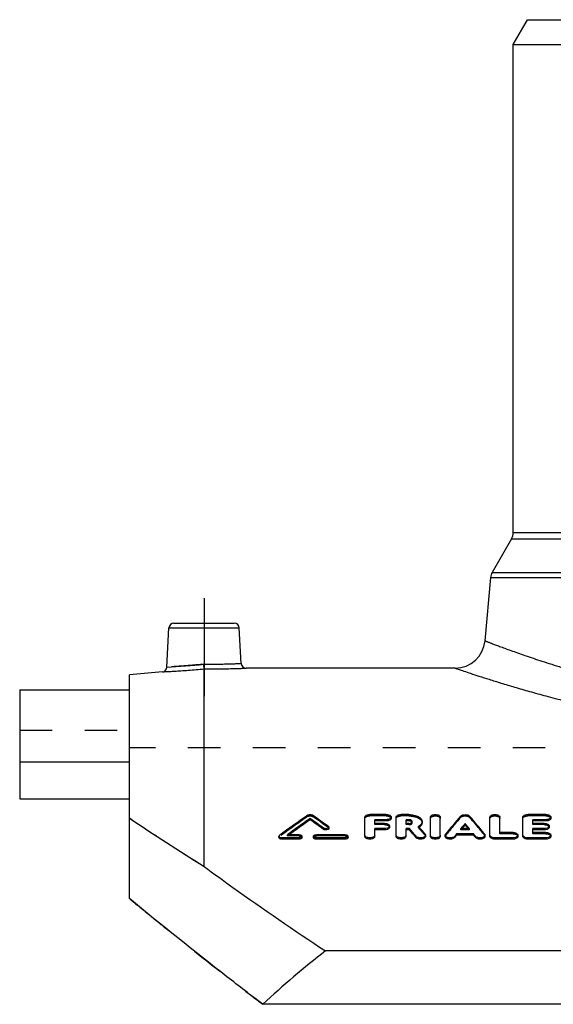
# Model space of a CAD drawing. Header units: millimetres. Extents: x 0 to 1000, y 0 to 1000.
# Tile 2 of 3: x 350 to 457, y 476 to 673. Entities that reach past the tile are written whole.
import ezdxf

# ---------------------------------------------------------------- set-up
doc = ezdxf.new("R2010")
doc.units = ezdxf.units.MM
doc.header["$LTSCALE"] = 65.185185
doc.linetypes.add('CENTER', pattern=[0.6, 0.375, -0.075, 0.075, -0.075])
doc.linetypes.add('HIDDEN', pattern=[0.2, 0.1, -0.1])
for name, color, linetype in [('FASEN', 7, 'CONTINUOUS'), ('KOERPER', 7, 'CONTINUOUS'), ('KONST.EL_MIT_GEO', 7, 'CONTINUOUS'), ('KONSTR_EL', 7, 'CONTINUOUS')]:
    doc.layers.add(name, color=color, linetype=linetype)

msp = doc.modelspace()

# ---------------------------------------------------------------- linework, layer by layer
at = {"layer": 'FASEN', "color": 7, "linetype": 'Continuous'}
for p, q in [((448.5, 668), (451.39, 673)), ((451.39, 673), (570.61, 673)), ((448.5, 668), (573.5, 668)), ((378.13, 542.27), (371.5, 541.69))]:
    msp.add_line(p, q, dxfattribs=at)
at = {"layer": 'KOERPER', "color": 7, "linetype": 'Continuous'}
for p, q in [((448.5, 570.17), (448.5, 668)), ((436.87, 543), (394.92, 543)), ((349.5, 524.18), (349.5, 516.81)), ((371.5, 524.18), (349.5, 524.18)), ((349.5, 516.81), (371.5, 516.81))]:
    msp.add_line(p, q, dxfattribs=at)
at = {"layer": 'KOERPER', "color": 2, "linetype": 'CENTER'}
msp.add_line((386.5, 557), (386.5, 537.39), dxfattribs=at)
at = {"layer": 'KOERPER', "color": 8, "linetype": 'HIDDEN'}
msp.add_line((650.5, 527), (371.5, 527), dxfattribs=at)
at = {"layer": 'KONST.EL_MIT_GEO', "color": 7, "linetype": 'Continuous'}
for p, q in [((448.17, 568.92), (444.28, 562.19)), ((448.17, 568.92), (573.83, 568.92)), ((448.5, 570.17), (573.5, 570.17)), ((443.95, 561.15), (442.84, 548.48)), ((443.95, 561.15), (578.05, 561.15)), ((444.28, 562.19), (577.72, 562.19)), ((379.04, 543.21), (379.45, 551.05)), ((379.45, 551.05), (393.55, 551.05)), ((380.45, 552), (392.55, 552)), ((393.92, 543.95), (393.55, 551.05)), ((386.5, 503.22), (386.5, 542.83)), ((349.5, 538.67), (349.5, 524.18)), ((349.5, 538.67), (371.5, 538.67)), ((423.04, 513.64), (419.74, 513.64)), ((427.55, 513.64), (426.01, 513.64)), ((455.06, 513.64), (451.43, 513.64)), ((407.76, 512.6), (407.76, 512.85)), ((418.75, 509.26), (418.75, 513.13)), ((420.73, 511.88), (420.73, 512.62)), ((423.04, 512.62), (420.73, 512.62)), ((423.04, 512.36), (420.73, 512.36)), ((422.71, 511.88), (420.73, 511.88)), ((423.04, 512.36), (423.04, 512.62)), ((423.7, 511.1), (423.7, 511.36)), ((424.03, 512.88), (424.03, 513.13)), ((425.02, 509.26), (425.02, 513.13)), ((427, 511.88), (427, 512.62)), ((427.55, 512.62), (427, 512.62)), ((427.55, 512.36), (427, 512.36)), ((427.55, 511.88), (427, 511.88)), ((427.55, 512.36), (427.55, 512.62)), ((429.61, 511.13), (429.48, 511.27)), ((430.23, 512), (430.23, 512.25)), ((431.89, 509.26), (431.89, 513.13)), ((433.87, 509.26), (433.87, 513.13)), ((438.85, 511.59), (438.85, 511.85)), ((443.83, 509.26), (443.83, 513.13)), ((445.82, 510.05), (445.82, 513.13)), ((450.44, 509.26), (450.44, 513.13)), ((452.42, 511.88), (452.42, 512.62)), ((455.06, 512.62), (452.42, 512.62)), ((455.06, 512.36), (452.42, 512.36)), ((454.73, 511.88), (452.42, 511.88)), ((455.06, 512.36), (455.06, 512.62)), ((455.72, 511.1), (455.72, 511.36)), ((456.05, 512.88), (456.05, 513.13)), ((401.5, 509.29), (401.5, 509.04)), ((405.54, 509.6), (403.23, 509.6)), ((406.12, 509.04), (406.12, 509.29)), ((408.43, 509.29), (408.43, 509.04)), ((414.79, 509.6), (409.01, 509.6)), ((410.46, 510.68), (410.46, 510.93)), ((411.5, 510.86), (411.5, 511.11)), ((415.37, 509.04), (415.37, 509.29)), ((420.73, 509.26), (420.73, 510.83)), ((422.71, 510.83), (420.73, 510.83)), ((422.71, 510.58), (420.73, 510.58)), ((422.71, 510.58), (422.71, 510.83)), ((427, 509.26), (427, 510.83)), ((427.68, 510.83), (427, 510.83)), ((427.68, 510.58), (427, 510.58)), ((427.68, 510.58), (427.68, 510.83)), ((429.01, 509.03), (429.01, 509.28)), ((429.63, 511.1), (429.61, 511.13)), ((430.9, 509.26), (430.9, 509.51)), ((434.86, 509.51), (434.86, 509.26)), ((436.76, 509.04), (436.76, 509.3)), ((437.14, 509.51), (437.14, 509.76)), ((440.57, 509.76), (437.14, 509.76)), ((440.57, 509.51), (437.14, 509.51)), ((439.7, 510.83), (438.01, 510.83)), ((440.57, 509.51), (440.57, 509.76)), ((440.95, 509.04), (440.95, 509.3)), ((442.84, 509.26), (442.84, 509.51)), ((448.46, 510.05), (445.82, 510.05)), ((449.45, 509.26), (449.45, 509.51)), ((452.42, 510.05), (452.42, 510.83)), ((454.73, 510.83), (452.42, 510.83)), ((454.73, 510.58), (452.42, 510.58)), ((455.06, 510.05), (452.42, 510.05)), ((454.73, 510.58), (454.73, 510.83)), ((456.05, 509.26), (456.05, 509.51)), ((402.08, 508.72), (402.08, 508.97)), ((405.54, 508.97), (402.08, 508.97)), ((405.54, 508.72), (402.08, 508.72)), ((405.54, 508.72), (405.54, 508.97)), ((409.01, 508.72), (409.01, 508.97)), ((414.79, 508.97), (409.01, 508.97)), ((414.79, 508.72), (409.01, 508.72)), ((414.79, 508.72), (414.79, 508.97)), ((444.83, 508.72), (444.83, 508.97)), ((448.46, 508.97), (444.83, 508.97)), ((448.46, 508.72), (444.83, 508.72)), ((448.46, 508.72), (448.46, 508.97)), ((451.43, 508.72), (451.43, 508.97)), ((455.06, 508.97), (451.43, 508.97)), ((455.06, 508.72), (451.43, 508.72)), ((455.06, 508.72), (455.06, 508.97))]:
    msp.add_line(p, q, dxfattribs=at)
at = {"layer": 'KONST.EL_MIT_GEO', "color": 8, "linetype": 'HIDDEN'}
for p, q in [((371.5, 516.81), (371.5, 538.67)), ((349.5, 530.58), (371.5, 530.58)), ((407.27, 513.26), (407.27, 513.52)), ((408.25, 513.26), (408.25, 513.52)), ((419.74, 513.38), (419.74, 513.64)), ((423.04, 513.38), (419.74, 513.38)), ((423.04, 513.38), (423.04, 513.64)), ((426.01, 513.38), (426.01, 513.64)), ((427.55, 513.38), (426.01, 513.38)), ((427.55, 513.38), (427.55, 513.64)), ((437.95, 513.08), (437.95, 513.34)), ((439.76, 513.08), (439.76, 513.34)), ((451.43, 513.38), (451.43, 513.64)), ((455.06, 513.38), (451.43, 513.38)), ((455.06, 513.38), (455.06, 513.64)), ((411.39, 511.04), (411.39, 511.3)), ((420.73, 511.63), (420.73, 511.88)), ((422.71, 511.63), (420.73, 511.63)), ((422.71, 511.63), (422.71, 511.88)), ((427, 511.63), (427, 511.88)), ((427.55, 511.63), (427, 511.63)), ((427.55, 511.63), (427.55, 511.88)), ((428.25, 512), (428.25, 512.25)), ((429.48, 511.01), (429.48, 511.27)), ((452.42, 511.63), (452.42, 511.88)), ((454.73, 511.63), (452.42, 511.63)), ((454.73, 511.63), (454.73, 511.88)), ((401.61, 509.22), (401.61, 509.48)), ((403.23, 509.35), (403.23, 509.6)), ((403.23, 509.35), (403.35, 509.44)), ((405.54, 509.35), (403.23, 509.35)), ((403.35, 509.44), (403.57, 509.6)), ((405.54, 509.35), (405.54, 509.6)), ((409.01, 509.35), (409.01, 509.6)), ((414.79, 509.35), (409.01, 509.35)), ((414.79, 509.35), (414.79, 509.6)), ((430.81, 509.49), (430.81, 509.74)), ((434.95, 509.48), (434.95, 509.73)), ((438.01, 510.58), (438.01, 510.83)), ((438.01, 510.58), (438.2, 510.8)), ((439.7, 510.58), (438.01, 510.58)), ((438.2, 510.8), (438.22, 510.83)), ((439.51, 510.8), (439.49, 510.83)), ((439.7, 510.58), (439.51, 510.8)), ((439.7, 510.58), (439.7, 510.83)), ((442.76, 509.48), (442.76, 509.73)), ((445.82, 509.8), (445.82, 510.05)), ((448.46, 509.8), (445.82, 509.8)), ((448.46, 509.8), (448.46, 510.05)), ((452.42, 509.8), (452.42, 510.05)), ((455.06, 509.8), (452.42, 509.8)), ((455.06, 509.8), (455.06, 510.05))]:
    msp.add_line(p, q, dxfattribs=at)
at = {"layer": 'KONST.EL_MIT_GEO', "color": 7, "linetype": 'Continuous'}
for centre, radius, start, end in [((446, 570.17), 2.5, 330, 360), ((446.44, 560.94), 2.5, 150, 175), ((380.45, 551), 1, 90, 177), ((392.55, 551), 1, 3, 90), ((436.87, 549), 6, 270, 355), ((378.04, 543.26), 1, 274.9995, 357), ((370.26, 706.79), 163.81, 273.073, 275.6768), ((394.92, 544), 1, 183, 270.0004), ((553.56, 302.82), 256.5, 124.7727, 126.3251), ((264.27, 306.09), 252.49, 54.3621, 55.2355), ((580.18, 392.02), 186.95, 139.5379, 140.9763), ((297.52, 392.02), 186.95, 39.0237, 40.4621), ((555.48, 302.16), 257.32, 125.0349, 126.2769), ((555.01, 302.26), 256.76, 124.9953, 126.1441), ((261.73, 304.54), 254.4, 54.2224, 54.97), ((261.87, 304.19), 254.39, 54.2612, 55.0084), ((428.05, 512.25), 0.195, 350.0289, 359.9777), ((582.05, 392.29), 186.55, 140.1407, 140.5463), ((581.35, 392.45), 185.74, 140.1001, 140.4057), ((295.65, 392.29), 186.55, 39.4537, 39.8593), ((296.36, 392.45), 185.74, 39.5943, 39.8999), ((279.98, 382.02), 195.98, 40.4946, 41.0919), ((280.22, 381.8), 195.77, 40.535, 41.1324), ((428.5, 512.85), 2.08, 302.9662, 305.0723), ((283.49, 383.17), 194.23, 40.6685, 41.1997), ((588.79, 386.78), 195.25, 140.9578, 141.1347), ((588.52, 386.56), 195.02, 140.9177, 141.0948), ((288.92, 386.78), 195.25, 38.8653, 39.0422), ((289.18, 386.56), 195.02, 38.9052, 39.0823)]:
    msp.add_arc(centre, radius, start, end, dxfattribs=at)
at = {"layer": 'KONST.EL_MIT_GEO', "color": 8, "linetype": 'HIDDEN'}
for centre, radius, start, end in [((553.41, 302.47), 256.49, 124.7344, 126.2861), ((264.41, 305.74), 252.49, 54.4008, 55.2738), ((428.05, 512), 0.195, 0.0118, 9.3344), ((579.94, 391.8), 186.74, 139.4975, 140.9363), ((297.77, 391.8), 186.74, 39.0637, 40.5025), ((428.31, 513.14), 2.42, 298.8034, 301.7902), ((283.98, 383.16), 193.7, 40.7087, 41.3071), ((428.42, 512.96), 2.21, 301.8204, 302.9751)]:
    msp.add_arc(centre, radius, start, end, dxfattribs=at)
at = {"layer": 'KONST.EL_MIT_GEO', "color": 7, "linetype": 'Continuous'}
for points, knots in [([(442.84, 548.48), (442.84, 548.48), (442.85, 548.47), (442.87, 548.47), (442.89, 548.46), (442.95, 548.44), (443.04, 548.4), (443.19, 548.34), (443.37, 548.27), (443.6, 548.19), (443.86, 548.09), (444.3, 547.92), (444.94, 547.68), (445.83, 547.35), (446.87, 546.96), (448.07, 546.53), (449.41, 546.05), (451.49, 545.32), (454.42, 544.34), (458.34, 543.1), (462.76, 541.8), (467.64, 540.48), (472.94, 539.21), (478.63, 538.02), (486.83, 536.58), (497.65, 535.28), (511, 534.73), (524.35, 535.28), (535.17, 536.58), (543.37, 538.02), (549.06, 539.21), (554.36, 540.48), (559.24, 541.8), (563.66, 543.1), (567.58, 544.34), (570.51, 545.32), (572.59, 546.05), (573.93, 546.53), (575.13, 546.96), (576.17, 547.35), (577.06, 547.68), (577.7, 547.92), (578.14, 548.09), (578.4, 548.19), (578.63, 548.27), (578.81, 548.34), (578.96, 548.4), (579.05, 548.44), (579.11, 548.46), (579.13, 548.47), (579.15, 548.47), (579.16, 548.48), (579.16, 548.48)], [0, 0, 0, 0, 0.00004, 0.000158, 0.000355, 0.000632, 0.00142, 0.002523, 0.003939, 0.005667, 0.007705, 0.01005, 0.015653, 0.022454, 0.030426, 0.03954, 0.049762, 0.061058, 0.086724, 0.116233, 0.14927, 0.185518, 0.224657, 0.266356, 0.31027, 0.403189, 0.5, 0.596811, 0.68973, 0.733644, 0.775343, 0.814482, 0.85073, 0.883767, 0.913276, 0.938942, 0.950238, 0.96046, 0.969574, 0.977546, 0.984347, 0.98995, 0.992295, 0.994333, 0.996061, 0.997477, 0.99858, 0.999368, 0.999645, 0.999842, 0.99996, 1, 1, 1, 1]), ([(378.13, 542.27), (378.14, 542.27), (378.2, 542.27), (378.32, 542.28), (378.52, 542.29), (378.79, 542.3), (379.14, 542.32), (379.75, 542.35), (380.66, 542.4), (381.92, 542.48), (383.89, 542.62), (385.43, 542.74), (386.5, 542.83)], [0, 0, 0, 0, 0.004833, 0.01928, 0.0432, 0.076355, 0.118417, 0.16897, 0.293488, 0.44505, 0.617805, 1, 1, 1, 1]), ([(386.46, 543.78), (387.41, 543.78), (388.79, 543.79), (390.55, 543.83), (391.67, 543.86), (392.48, 543.89), (393.02, 543.91), (393.33, 543.92), (393.58, 543.93), (393.76, 543.94), (393.86, 543.95), (393.91, 543.95), (393.92, 543.95)], [0, 0, 0, 0, 0.382402, 0.555295, 0.706882, 0.831315, 0.881805, 0.923801, 0.956894, 0.980763, 0.995179, 1, 1, 1, 1]), ([(386.5, 542.83), (386.5, 542.93), (386.48, 543.24), (386.47, 543.56), (386.46, 543.78)], [0, 0, 0, 0, 0.304028, 1, 1, 1, 1]), ([(386.5, 542.83), (387.57, 542.83), (389.13, 542.84), (391.11, 542.88), (392.37, 542.91), (393.29, 542.94), (393.9, 542.96), (394.25, 542.97), (394.53, 542.98), (394.73, 542.99), (394.85, 543), (394.91, 543), (394.92, 543)], [0, 0, 0, 0, 0.382014, 0.55477, 0.706357, 0.830914, 0.881494, 0.923583, 0.956762, 0.980702, 0.995163, 1, 1, 1, 1]), ([(436.87, 543), (436.88, 543), (436.92, 542.98), (436.98, 542.96), (437.11, 542.92), (437.33, 542.84), (437.67, 542.72), (438.1, 542.58), (438.86, 542.32), (440.05, 541.92), (441.74, 541.37), (443.78, 540.72), (446.15, 539.98), (448.85, 539.17), (451.85, 538.3), (456.41, 537.05), (462.76, 535.46), (471.07, 533.68), (476.94, 532.65), (480.01, 532.19)], [0, 0, 0, 0, 0.001148, 0.002583, 0.004589, 0.010316, 0.018313, 0.028562, 0.041039, 0.072555, 0.112582, 0.16078, 0.21677, 0.28014, 0.350462, 0.427294, 0.598707, 0.790815, 1, 1, 1, 1]), ([(407.27, 513.52), (407.33, 513.56), (407.49, 513.62), (407.76, 513.65), (408.02, 513.62), (408.18, 513.56), (408.25, 513.52)], [0, 0, 0, 0, 0.229709, 0.500013, 0.770315, 1, 1, 1, 1]), ([(418.75, 513.13), (418.75, 513.2), (418.82, 513.36), (419.05, 513.52), (419.37, 513.62), (419.61, 513.64), (419.74, 513.64)], [0, 0, 0, 0, 0.174394, 0.399856, 0.68261, 1, 1, 1, 1]), ([(423.04, 513.64), (423.16, 513.64), (423.41, 513.62), (423.72, 513.52), (423.96, 513.36), (424.03, 513.2), (424.03, 513.13)], [0, 0, 0, 0, 0.317349, 0.600081, 0.825553, 1, 1, 1, 1]), ([(425.02, 513.13), (425.02, 513.2), (425.09, 513.36), (425.32, 513.52), (425.64, 513.62), (425.88, 513.64), (426.01, 513.64)], [0, 0, 0, 0, 0.174394, 0.399856, 0.68261, 1, 1, 1, 1]), ([(427.55, 513.64), (427.89, 513.64), (428.55, 513.58), (429.3, 513.34), (429.77, 513.05), (430.03, 512.81), (430.19, 512.54), (430.23, 512.34), (430.23, 512.25)], [0, 0, 0, 0, 0.315482, 0.596661, 0.717035, 0.822468, 0.91502, 1, 1, 1, 1]), ([(431.89, 513.13), (431.89, 513.2), (431.96, 513.36), (432.2, 513.52), (432.51, 513.62), (432.88, 513.65), (433.25, 513.62), (433.57, 513.52), (433.8, 513.36), (433.87, 513.2), (433.87, 513.13)], [0, 0, 0, 0, 0.087194, 0.199908, 0.341299, 0.499988, 0.658694, 0.800096, 0.912803, 1, 1, 1, 1]), ([(437.95, 513.34), (438.04, 513.45), (438.35, 513.6), (438.85, 513.67), (439.36, 513.6), (439.67, 513.45), (439.76, 513.34)], [0, 0, 0, 0, 0.219024, 0.499987, 0.780966, 1, 1, 1, 1]), ([(443.83, 513.13), (443.83, 513.2), (443.91, 513.36), (444.14, 513.52), (444.46, 513.62), (444.83, 513.65), (445.19, 513.62), (445.51, 513.52), (445.74, 513.36), (445.82, 513.2), (445.82, 513.13)], [0, 0, 0, 0, 0.087194, 0.199908, 0.341299, 0.499988, 0.658694, 0.800096, 0.912803, 1, 1, 1, 1]), ([(450.44, 513.13), (450.44, 513.2), (450.51, 513.36), (450.74, 513.52), (451.06, 513.62), (451.3, 513.64), (451.43, 513.64)], [0, 0, 0, 0, 0.174394, 0.399856, 0.68261, 1, 1, 1, 1]), ([(455.06, 513.64), (455.19, 513.64), (455.43, 513.62), (455.75, 513.52), (455.98, 513.36), (456.05, 513.2), (456.05, 513.13)], [0, 0, 0, 0, 0.317349, 0.600081, 0.825553, 1, 1, 1, 1]), ([(411.39, 511.3), (411.42, 511.27), (411.48, 511.22), (411.5, 511.15), (411.5, 511.11)], [0, 0, 0, 0, 0.545784, 1, 1, 1, 1]), ([(422.71, 511.88), (422.83, 511.88), (423.08, 511.86), (423.39, 511.75), (423.63, 511.59), (423.7, 511.43), (423.7, 511.36)], [0, 0, 0, 0, 0.315135, 0.596657, 0.822789, 1, 1, 1, 1]), ([(423.7, 511.36), (423.7, 511.32), (423.68, 511.25), (423.57, 511.06), (423.22, 510.88), (422.89, 510.83), (422.71, 510.83)], [0, 0, 0, 0, 0.08616, 0.180033, 0.539197, 1, 1, 1, 1]), ([(424.03, 513.13), (424.03, 513.06), (423.96, 512.9), (423.72, 512.75), (423.41, 512.64), (423.17, 512.62), (423.04, 512.62)], [0, 0, 0, 0, 0.174552, 0.400309, 0.683016, 1, 1, 1, 1]), ([(424.03, 512.88), (424.03, 512.81), (423.96, 512.65), (423.72, 512.49), (423.41, 512.39), (423.17, 512.36), (423.04, 512.36)], [0, 0, 0, 0, 0.174633, 0.400929, 0.680434, 1, 1, 1, 1]), ([(428.25, 512.25), (428.25, 512.3), (428.2, 512.41), (428.03, 512.53), (427.81, 512.6), (427.64, 512.62), (427.55, 512.62)], [0, 0, 0, 0, 0.175805, 0.401628, 0.68376, 1, 1, 1, 1]), ([(428.05, 512.25), (428.01, 512.27), (427.86, 512.34), (427.68, 512.36), (427.55, 512.36)], [0, 0, 0, 0, 0.22275, 1, 1, 1, 1]), ([(427.55, 511.88), (427.59, 511.88), (427.76, 511.89), (427.93, 511.93), (428.04, 511.99)], [0, 0, 0, 0, 0.268422, 1, 1, 1, 1]), ([(428.04, 511.99), (428.07, 512), (428.16, 512.06), (428.23, 512.15), (428.25, 512.22)], [0, 0, 0, 0, 0.298586, 1, 1, 1, 1]), ([(428.21, 512.12), (428.2, 512.14), (428.15, 512.19), (428.09, 512.23), (428.05, 512.25)], [0, 0, 0, 0, 0.224353, 1, 1, 1, 1]), ([(430.23, 512.25), (430.23, 512.16), (430.19, 511.97), (430.04, 511.7), (429.79, 511.46), (429.59, 511.33), (429.48, 511.27)], [0, 0, 0, 0, 0.211024, 0.44126, 0.702715, 1, 1, 1, 1]), ([(430.23, 512), (430.23, 511.84), (430.11, 511.49), (429.85, 511.25), (429.69, 511.15)], [0, 0, 0, 0, 0.448921, 1, 1, 1, 1]), ([(454.73, 511.88), (454.86, 511.88), (455.1, 511.86), (455.42, 511.75), (455.65, 511.59), (455.72, 511.43), (455.72, 511.36)], [0, 0, 0, 0, 0.315135, 0.596657, 0.822789, 1, 1, 1, 1]), ([(455.72, 511.36), (455.72, 511.32), (455.71, 511.25), (455.59, 511.06), (455.25, 510.88), (454.92, 510.83), (454.73, 510.83)], [0, 0, 0, 0, 0.08616, 0.180033, 0.539197, 1, 1, 1, 1]), ([(456.05, 513.13), (456.05, 513.06), (455.98, 512.9), (455.75, 512.75), (455.43, 512.64), (455.19, 512.62), (455.06, 512.62)], [0, 0, 0, 0, 0.174552, 0.400309, 0.683016, 1, 1, 1, 1]), ([(456.05, 512.88), (456.05, 512.81), (455.98, 512.65), (455.75, 512.49), (455.43, 512.39), (455.19, 512.36), (455.06, 512.36)], [0, 0, 0, 0, 0.174633, 0.400929, 0.680434, 1, 1, 1, 1]), ([(401.5, 509.29), (401.5, 509.3), (401.51, 509.38), (401.57, 509.44), (401.61, 509.48)], [0, 0, 0, 0, 0.225335, 1, 1, 1, 1]), ([(402.08, 508.97), (402, 508.97), (401.88, 508.98), (401.71, 509.04), (401.6, 509.1), (401.52, 509.19), (401.5, 509.26), (401.5, 509.29)], [0, 0, 0, 0, 0.311678, 0.525971, 0.712152, 0.867131, 1, 1, 1, 1]), ([(405.54, 509.6), (405.62, 509.6), (405.74, 509.59), (405.91, 509.54), (406.02, 509.47), (406.1, 509.39), (406.12, 509.32), (406.12, 509.29)], [0, 0, 0, 0, 0.31185, 0.526192, 0.712282, 0.867186, 1, 1, 1, 1]), ([(406.12, 509.29), (406.12, 509.24), (406.09, 509.16), (405.99, 509.08), (405.81, 508.99), (405.65, 508.97), (405.54, 508.97)], [0, 0, 0, 0, 0.180424, 0.346034, 0.542944, 1, 1, 1, 1]), ([(408.43, 509.29), (408.43, 509.33), (408.47, 509.41), (408.57, 509.5), (408.75, 509.58), (408.9, 509.6), (409.01, 509.6)], [0, 0, 0, 0, 0.180332, 0.34577, 0.54262, 1, 1, 1, 1]), ([(409.01, 508.97), (408.94, 508.97), (408.81, 508.98), (408.65, 509.04), (408.53, 509.1), (408.45, 509.19), (408.43, 509.26), (408.43, 509.29)], [0, 0, 0, 0, 0.31159, 0.525884, 0.71208, 0.867157, 1, 1, 1, 1]), ([(411.5, 511.11), (411.5, 510.95), (411.2, 510.82), (410.93, 510.8), (410.71, 510.82), (410.55, 510.87), (410.46, 510.93)], [0, 0, 0, 0, 0.424908, 0.57879, 0.732859, 1, 1, 1, 1]), ([(411.5, 510.86), (411.5, 510.7), (411.2, 510.57), (410.93, 510.55), (410.71, 510.56), (410.55, 510.62), (410.46, 510.68)], [0, 0, 0, 0, 0.423431, 0.579812, 0.731245, 1, 1, 1, 1]), ([(414.79, 509.6), (414.86, 509.6), (414.99, 509.59), (415.15, 509.54), (415.27, 509.47), (415.35, 509.39), (415.37, 509.32), (415.37, 509.29)], [0, 0, 0, 0, 0.31185, 0.526192, 0.712282, 0.867186, 1, 1, 1, 1]), ([(415.37, 509.29), (415.37, 509.24), (415.33, 509.16), (415.23, 509.08), (415.06, 508.99), (414.9, 508.97), (414.79, 508.97)], [0, 0, 0, 0, 0.180424, 0.346034, 0.542944, 1, 1, 1, 1]), ([(420.73, 509.51), (420.73, 509.44), (420.66, 509.27), (420.42, 509.11), (420.11, 509), (419.74, 508.96), (419.37, 509), (419.05, 509.11), (418.82, 509.27), (418.75, 509.44), (418.75, 509.51)], [0, 0, 0, 0, 0.090028, 0.203579, 0.343732, 0.499988, 0.656261, 0.796424, 0.909969, 1, 1, 1, 1]), ([(423.7, 511.1), (423.7, 511.07), (423.68, 511), (423.57, 510.81), (423.22, 510.62), (422.89, 510.58), (422.71, 510.58)], [0, 0, 0, 0, 0.085311, 0.180087, 0.537209, 1, 1, 1, 1]), ([(427, 509.51), (427, 509.44), (426.93, 509.27), (426.7, 509.11), (426.38, 509), (426.01, 508.96), (425.64, 509), (425.32, 509.11), (425.09, 509.27), (425.02, 509.44), (425.02, 509.51)], [0, 0, 0, 0, 0.090028, 0.203579, 0.343732, 0.499988, 0.656261, 0.796424, 0.909969, 1, 1, 1, 1]), ([(430.9, 509.51), (430.9, 509.45), (430.85, 509.31), (430.67, 509.15), (430.42, 509.04), (430.01, 508.95), (429.58, 508.98), (429.21, 509.12), (429.06, 509.22), (429.01, 509.28)], [0, 0, 0, 0, 0.085512, 0.189018, 0.315391, 0.459611, 0.757664, 0.889906, 1, 1, 1, 1]), ([(430.81, 509.74), (430.82, 509.72), (430.87, 509.66), (430.9, 509.57), (430.9, 509.51)], [0, 0, 0, 0, 0.272152, 1, 1, 1, 1]), ([(433.87, 509.51), (433.87, 509.44), (433.8, 509.27), (433.57, 509.11), (433.25, 509), (432.88, 508.96), (432.51, 509), (432.19, 509.11), (431.96, 509.27), (431.89, 509.44), (431.89, 509.51)], [0, 0, 0, 0, 0.090028, 0.203579, 0.343732, 0.499988, 0.656261, 0.796424, 0.909969, 1, 1, 1, 1]), ([(434.86, 509.51), (434.86, 509.53), (434.87, 509.61), (434.91, 509.68), (434.95, 509.73)], [0, 0, 0, 0, 0.238101, 1, 1, 1, 1]), ([(436.76, 509.3), (436.71, 509.23), (436.57, 509.12), (436.19, 508.98), (435.76, 508.95), (435.35, 509.04), (435.09, 509.15), (434.91, 509.31), (434.86, 509.45), (434.86, 509.51)], [0, 0, 0, 0, 0.108884, 0.240335, 0.53852, 0.683329, 0.810366, 0.914313, 1, 1, 1, 1]), ([(442.84, 509.51), (442.84, 509.45), (442.79, 509.31), (442.61, 509.15), (442.36, 509.04), (441.95, 508.95), (441.51, 508.98), (441.14, 509.12), (441, 509.23), (440.95, 509.3)], [0, 0, 0, 0, 0.085698, 0.18965, 0.316678, 0.461521, 0.759681, 0.89112, 1, 1, 1, 1]), ([(442.76, 509.73), (442.77, 509.71), (442.82, 509.65), (442.84, 509.57), (442.84, 509.51)], [0, 0, 0, 0, 0.270304, 1, 1, 1, 1]), ([(444.83, 508.97), (444.7, 508.97), (444.48, 508.99), (444.2, 509.08), (444.01, 509.2), (443.87, 509.34), (443.83, 509.46), (443.83, 509.51)], [0, 0, 0, 0, 0.311755, 0.52616, 0.712419, 0.867393, 1, 1, 1, 1]), ([(448.46, 510.05), (448.52, 510.05), (448.65, 510.04), (448.86, 510.01), (449.08, 509.94), (449.28, 509.83), (449.41, 509.69), (449.45, 509.57), (449.45, 509.51)], [0, 0, 0, 0, 0.158324, 0.312462, 0.526819, 0.712825, 0.867503, 1, 1, 1, 1]), ([(449.45, 509.51), (449.45, 509.48), (449.43, 509.4), (449.32, 509.21), (448.98, 509.02), (448.64, 508.97), (448.46, 508.97)], [0, 0, 0, 0, 0.087702, 0.182747, 0.542156, 1, 1, 1, 1]), ([(451.43, 508.97), (451.3, 508.97), (451.09, 508.99), (450.81, 509.08), (450.61, 509.2), (450.47, 509.34), (450.44, 509.46), (450.44, 509.51)], [0, 0, 0, 0, 0.311755, 0.52616, 0.712419, 0.867393, 1, 1, 1, 1]), ([(455.72, 511.1), (455.72, 511.07), (455.71, 511), (455.59, 510.81), (455.25, 510.62), (454.92, 510.58), (454.73, 510.58)], [0, 0, 0, 0, 0.085311, 0.180087, 0.537209, 1, 1, 1, 1]), ([(455.06, 510.05), (455.13, 510.05), (455.25, 510.04), (455.47, 510.01), (455.68, 509.94), (455.88, 509.83), (456.02, 509.69), (456.05, 509.57), (456.05, 509.51)], [0, 0, 0, 0, 0.158324, 0.312462, 0.526819, 0.712825, 0.867503, 1, 1, 1, 1]), ([(456.05, 509.51), (456.05, 509.48), (456.04, 509.4), (455.93, 509.21), (455.58, 509.02), (455.25, 508.97), (455.06, 508.97)], [0, 0, 0, 0, 0.087702, 0.182747, 0.542156, 1, 1, 1, 1]), ([(402.08, 508.72), (402, 508.72), (401.88, 508.73), (401.71, 508.79), (401.57, 508.86), (401.5, 508.97), (401.5, 509.04)], [0, 0, 0, 0, 0.316027, 0.52801, 0.716832, 1, 1, 1, 1]), ([(406.12, 509.04), (406.12, 508.99), (406.09, 508.91), (405.99, 508.83), (405.81, 508.74), (405.65, 508.72), (405.54, 508.72)], [0, 0, 0, 0, 0.179868, 0.347869, 0.54, 1, 1, 1, 1]), ([(409.01, 508.72), (408.94, 508.72), (408.81, 508.73), (408.65, 508.78), (408.53, 508.85), (408.45, 508.94), (408.43, 509.01), (408.43, 509.04)], [0, 0, 0, 0, 0.31351, 0.524508, 0.71219, 0.869134, 1, 1, 1, 1]), ([(415.37, 509.04), (415.37, 508.99), (415.33, 508.91), (415.23, 508.83), (415.06, 508.74), (414.9, 508.72), (414.79, 508.72)], [0, 0, 0, 0, 0.179868, 0.347869, 0.54, 1, 1, 1, 1]), ([(420.73, 509.26), (420.73, 509.19), (420.66, 509.02), (420.42, 508.85), (420.1, 508.75), (419.74, 508.71), (419.37, 508.75), (419.05, 508.85), (418.82, 509.02), (418.75, 509.19), (418.75, 509.26)], [0, 0, 0, 0, 0.091309, 0.20329, 0.344919, 0.49972, 0.656092, 0.796551, 0.909035, 1, 1, 1, 1]), ([(427, 509.26), (427, 509.19), (426.93, 509.02), (426.7, 508.85), (426.38, 508.75), (426.01, 508.71), (425.64, 508.75), (425.32, 508.85), (425.09, 509.02), (425.02, 509.19), (425.02, 509.26)], [0, 0, 0, 0, 0.091309, 0.20329, 0.344919, 0.49972, 0.656092, 0.796551, 0.909035, 1, 1, 1, 1]), ([(430.9, 509.26), (430.9, 509.2), (430.85, 509.06), (430.68, 508.9), (430.42, 508.79), (430.02, 508.7), (429.59, 508.72), (429.21, 508.86), (429.06, 508.97), (429.01, 509.03)], [0, 0, 0, 0, 0.084045, 0.188393, 0.314961, 0.45747, 0.756429, 0.888557, 1, 1, 1, 1]), ([(433.87, 509.26), (433.87, 509.19), (433.8, 509.02), (433.57, 508.85), (433.25, 508.75), (432.88, 508.71), (432.51, 508.75), (432.19, 508.85), (431.96, 509.02), (431.89, 509.19), (431.89, 509.26)], [0, 0, 0, 0, 0.091309, 0.20329, 0.344919, 0.49972, 0.656092, 0.796551, 0.909035, 1, 1, 1, 1]), ([(436.76, 509.04), (436.71, 508.98), (436.56, 508.87), (436.19, 508.73), (435.76, 508.7), (435.34, 508.79), (435.09, 508.9), (434.91, 509.06), (434.86, 509.2), (434.86, 509.26)], [0, 0, 0, 0, 0.11076, 0.240925, 0.540909, 0.683348, 0.81162, 0.915229, 1, 1, 1, 1]), ([(442.84, 509.26), (442.84, 509.2), (442.79, 509.06), (442.62, 508.9), (442.36, 508.79), (441.95, 508.7), (441.52, 508.73), (441.14, 508.87), (441, 508.98), (440.95, 509.04)], [0, 0, 0, 0, 0.08428, 0.188934, 0.316365, 0.459369, 0.758501, 0.889778, 1, 1, 1, 1]), ([(444.83, 508.72), (444.7, 508.72), (444.48, 508.74), (444.2, 508.83), (444.01, 508.94), (443.87, 509.09), (443.83, 509.21), (443.83, 509.26)], [0, 0, 0, 0, 0.312188, 0.526149, 0.712743, 0.866932, 1, 1, 1, 1]), ([(449.45, 509.26), (449.45, 509.23), (449.43, 509.15), (449.32, 508.96), (448.98, 508.77), (448.64, 508.72), (448.46, 508.72)], [0, 0, 0, 0, 0.08683, 0.18278, 0.540131, 1, 1, 1, 1]), ([(451.43, 508.72), (451.3, 508.72), (451.09, 508.74), (450.81, 508.83), (450.61, 508.94), (450.47, 509.09), (450.44, 509.21), (450.44, 509.26)], [0, 0, 0, 0, 0.312188, 0.526149, 0.712743, 0.866932, 1, 1, 1, 1]), ([(456.05, 509.26), (456.05, 509.23), (456.04, 509.15), (455.93, 508.96), (455.58, 508.77), (455.25, 508.72), (455.06, 508.72)], [0, 0, 0, 0, 0.08683, 0.18278, 0.540131, 1, 1, 1, 1])]:
    msp.add_open_spline(points, degree=3, knots=knots, dxfattribs=at)
at = {"layer": 'KONST.EL_MIT_GEO', "color": 8, "linetype": 'HIDDEN'}
for points, knots in [([(386.46, 543.78), (385.52, 543.69), (383.77, 543.53), (381.48, 543.36), (379.95, 543.26), (379.23, 543.22), (379.04, 543.21)], [0, 0, 0, 0, 0.382469, 0.706947, 0.923838, 1, 1, 1, 1]), ([(386.5, 542.83), (386.5, 542.93), (386.48, 543.24), (386.47, 543.56), (386.46, 543.78)], [0, 0, 0, 0, 0.304028, 1, 1, 1, 1]), ([(407.27, 513.26), (407.33, 513.3), (407.49, 513.37), (407.76, 513.39), (408.02, 513.37), (408.18, 513.3), (408.25, 513.26)], [0, 0, 0, 0, 0.229134, 0.499544, 0.767997, 1, 1, 1, 1]), ([(418.75, 512.88), (418.75, 512.95), (418.82, 513.1), (419.05, 513.26), (419.37, 513.36), (419.61, 513.38), (419.74, 513.38)], [0, 0, 0, 0, 0.17478, 0.400549, 0.682173, 1, 1, 1, 1]), ([(423.04, 513.38), (423.17, 513.38), (423.41, 513.36), (423.72, 513.26), (423.96, 513.1), (424.03, 512.94), (424.03, 512.88)], [0, 0, 0, 0, 0.321249, 0.599535, 0.827239, 1, 1, 1, 1]), ([(425.02, 512.88), (425.02, 512.95), (425.09, 513.1), (425.32, 513.26), (425.64, 513.36), (425.88, 513.38), (426.01, 513.38)], [0, 0, 0, 0, 0.17478, 0.400549, 0.682173, 1, 1, 1, 1]), ([(427.55, 513.38), (427.89, 513.38), (428.54, 513.32), (429.3, 513.08), (429.77, 512.79), (430.03, 512.55), (430.19, 512.28), (430.23, 512.09), (430.23, 512)], [0, 0, 0, 0, 0.315798, 0.595767, 0.717082, 0.821977, 0.914318, 1, 1, 1, 1]), ([(431.89, 512.88), (431.89, 512.95), (431.96, 513.1), (432.2, 513.26), (432.51, 513.36), (432.88, 513.4), (433.25, 513.36), (433.57, 513.26), (433.8, 513.1), (433.87, 512.95), (433.87, 512.88)], [0, 0, 0, 0, 0.088489, 0.19968, 0.342556, 0.499715, 0.658466, 0.800154, 0.911841, 1, 1, 1, 1]), ([(437.95, 513.08), (438.04, 513.19), (438.35, 513.34), (438.85, 513.41), (439.36, 513.34), (439.67, 513.19), (439.76, 513.08)], [0, 0, 0, 0, 0.220535, 0.500795, 0.779405, 1, 1, 1, 1]), ([(443.83, 512.88), (443.83, 512.95), (443.91, 513.1), (444.14, 513.26), (444.46, 513.36), (444.83, 513.4), (445.19, 513.36), (445.51, 513.26), (445.74, 513.1), (445.82, 512.95), (445.82, 512.88)], [0, 0, 0, 0, 0.088489, 0.19968, 0.342556, 0.499715, 0.658466, 0.800154, 0.911841, 1, 1, 1, 1]), ([(450.44, 512.88), (450.44, 512.95), (450.51, 513.1), (450.74, 513.26), (451.06, 513.36), (451.3, 513.38), (451.43, 513.38)], [0, 0, 0, 0, 0.17478, 0.400549, 0.682173, 1, 1, 1, 1]), ([(455.06, 513.38), (455.19, 513.38), (455.43, 513.36), (455.75, 513.26), (455.98, 513.1), (456.05, 512.94), (456.05, 512.88)], [0, 0, 0, 0, 0.321249, 0.599535, 0.827239, 1, 1, 1, 1]), ([(422.71, 511.63), (422.84, 511.63), (423.08, 511.6), (423.4, 511.5), (423.63, 511.34), (423.7, 511.18), (423.7, 511.1)], [0, 0, 0, 0, 0.319102, 0.596199, 0.824534, 1, 1, 1, 1]), ([(427.55, 511.63), (427.64, 511.63), (427.81, 511.64), (428.03, 511.72), (428.2, 511.83), (428.25, 511.95), (428.25, 512)], [0, 0, 0, 0, 0.319548, 0.597012, 0.82453, 1, 1, 1, 1]), ([(428.25, 512.03), (428.24, 512.05), (428.23, 512.09), (428.21, 512.12), (428.21, 512.12)], [0, 0, 0, 0, 0.732393, 1, 1, 1, 1]), ([(454.73, 511.63), (454.86, 511.63), (455.1, 511.6), (455.42, 511.5), (455.65, 511.34), (455.72, 511.18), (455.72, 511.1)], [0, 0, 0, 0, 0.319102, 0.596199, 0.824534, 1, 1, 1, 1]), ([(405.54, 509.35), (405.62, 509.35), (405.74, 509.34), (405.91, 509.29), (406.02, 509.22), (406.1, 509.14), (406.12, 509.07), (406.12, 509.04)], [0, 0, 0, 0, 0.31377, 0.524817, 0.712392, 0.869161, 1, 1, 1, 1]), ([(408.43, 509.04), (408.43, 509.08), (408.47, 509.16), (408.57, 509.24), (408.75, 509.33), (408.9, 509.35), (409.01, 509.35)], [0, 0, 0, 0, 0.179776, 0.347604, 0.539676, 1, 1, 1, 1]), ([(411.39, 511.04), (411.41, 511.03), (411.47, 510.98), (411.5, 510.91), (411.5, 510.86)], [0, 0, 0, 0, 0.299054, 1, 1, 1, 1]), ([(414.79, 509.35), (414.86, 509.35), (414.99, 509.34), (415.15, 509.29), (415.27, 509.22), (415.35, 509.14), (415.37, 509.07), (415.37, 509.04)], [0, 0, 0, 0, 0.31377, 0.524817, 0.712392, 0.869161, 1, 1, 1, 1]), ([(430.81, 509.49), (430.82, 509.47), (430.87, 509.4), (430.9, 509.32), (430.9, 509.26)], [0, 0, 0, 0, 0.274589, 1, 1, 1, 1]), ([(434.86, 509.26), (434.86, 509.28), (434.87, 509.36), (434.91, 509.43), (434.95, 509.48)], [0, 0, 0, 0, 0.239204, 1, 1, 1, 1]), ([(442.76, 509.48), (442.77, 509.46), (442.82, 509.4), (442.84, 509.32), (442.84, 509.26)], [0, 0, 0, 0, 0.272713, 1, 1, 1, 1]), ([(448.46, 509.8), (448.59, 509.8), (448.8, 509.78), (449.08, 509.69), (449.28, 509.58), (449.41, 509.43), (449.45, 509.31), (449.45, 509.26)], [0, 0, 0, 0, 0.316128, 0.526947, 0.712949, 0.869559, 1, 1, 1, 1]), ([(455.06, 509.8), (455.19, 509.8), (455.41, 509.78), (455.68, 509.69), (455.88, 509.58), (456.02, 509.43), (456.05, 509.31), (456.05, 509.26)], [0, 0, 0, 0, 0.316128, 0.526947, 0.712949, 0.869559, 1, 1, 1, 1]), ([(401.5, 509.04), (401.5, 509.05), (401.51, 509.13), (401.57, 509.19), (401.61, 509.22)], [0, 0, 0, 0, 0.219157, 1, 1, 1, 1])]:
    msp.add_open_spline(points, degree=3, knots=knots, dxfattribs=at)
at = {"layer": 'KONSTR_EL', "color": 7, "linetype": 'Continuous'}
for p, q in [((371.5, 496.81), (371.5, 541.69)), ((611.16, 486.32), (410.84, 486.32)), ((623.73, 475.61), (398.27, 475.61))]:
    msp.add_line(p, q, dxfattribs=at)
msp.add_arc((660.37, 941.45), 516.77, 236.0132, 237.9962, dxfattribs=at)
at = {"layer": 'KONSTR_EL', "color": 8, "linetype": 'HIDDEN'}
for centre, radius, start, end in [((649.53, 924.74), 496.85, 235.9735, 238.036), ((1075.21, 1353.4), 1108.58, 230.59618, 230.78862), ((832.85, 1048.43), 719.02, 232.47389, 232.81307)]:
    msp.add_arc(centre, radius, start, end, dxfattribs=at)
at = {"layer": 'KONSTR_EL', "color": 7, "linetype": 'Continuous'}
msp.add_ellipse((511, 327), major_axis=(0, 194.29), ratio=0.900708, start_param=0.60937, end_param=0.699968, dxfattribs=at)
for points, knots in [([(386.5, 503.22), (388.41, 501.82), (396.41, 496.03), (404.55, 490.43), (410.84, 486.32)], [0, 0, 0, 0, 0.239592, 1, 1, 1, 1]), ([(398.27, 475.61), (395.86, 477.43), (386.84, 484.37), (377.96, 491.5), (371.5, 496.81)], [0, 0, 0, 0, 0.265265, 1, 1, 1, 1])]:
    msp.add_open_spline(points, degree=3, knots=knots, dxfattribs=at)
at = {"layer": 'KONSTR_EL', "color": 8, "linetype": 'HIDDEN'}
msp.add_open_spline([(374.38, 494.45), (375.99, 493.14), (382.76, 487.65), (389.61, 482.24), (394.88, 478.19)], degree=3, knots=[0, 0, 0, 0, 0.237606, 1, 1, 1, 1], dxfattribs=at)

doc.saveas('drawing.dxf')
